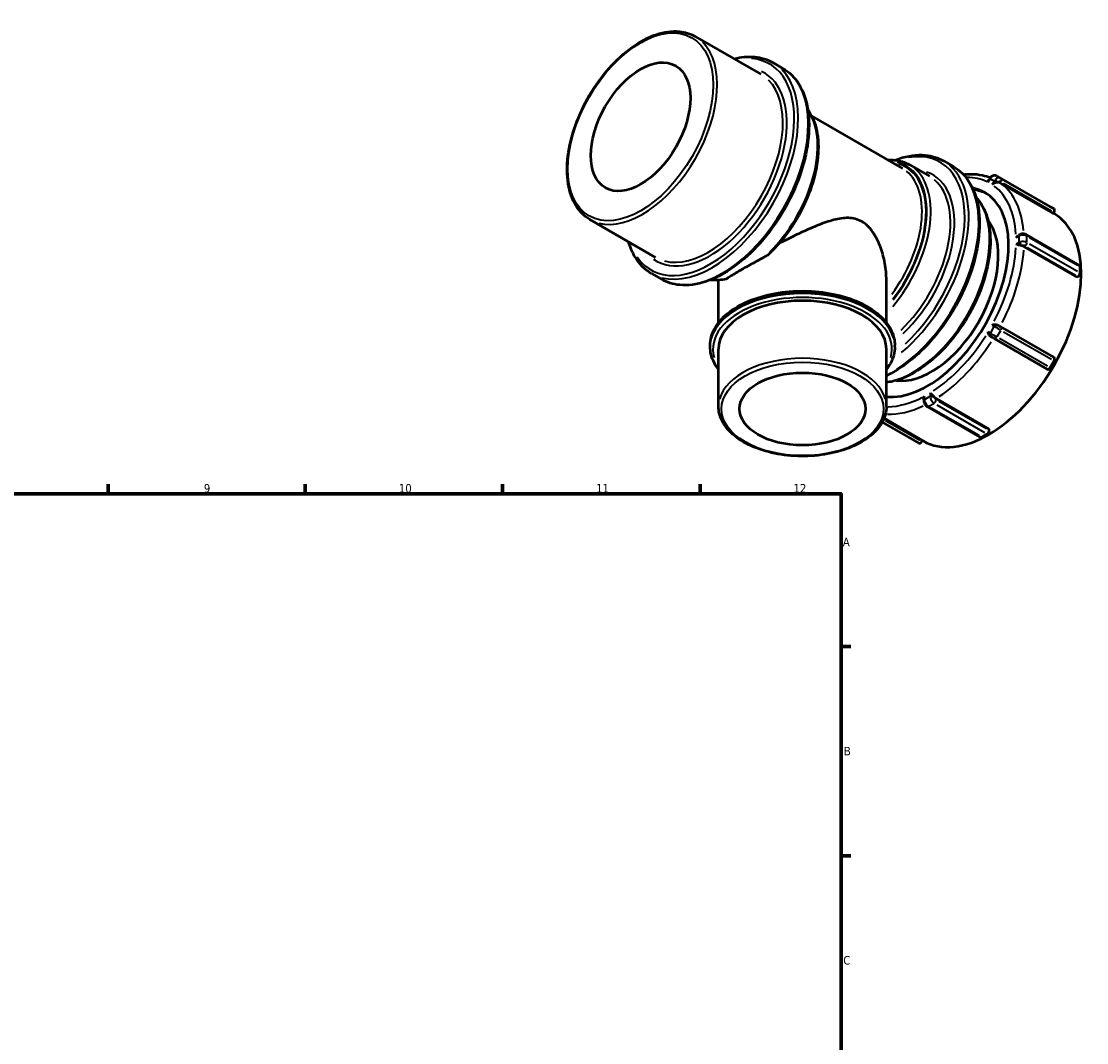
# Model space of a CAD drawing. Header units: millimetres. Extents: x -44 to 908, y 0 to 793.
# Tile 5 of 5: x 530 to 908, y 379 to 742. Entities that reach past the tile are written whole.
import ezdxf

# ---------------------------------------------------------------- set-up
doc = ezdxf.new("R2010")
doc.units = ezdxf.units.MM
for name, color, linetype, lineweight in [('Border (ANSI)', 7, 'Continuous', 70), ('Visible (ANSI)', 7, 'Continuous', 50), ('Visible Narrow (ANSI)', 7, 'Continuous', 35)]:
    doc.layers.add(name, color=color, linetype=linetype, lineweight=lineweight)
doc.styles.add('Note Text (ANSI)', font='tahoma.ttf')

# ---------------------------------------------------------------- blocks, each defined once
blk = doc.blocks.new('Borders Default Border')
at = {"layer": 'Border (ANSI)'}
for p, q in [((560.67, 574), (560.67, 577.45)), ((630.75, 574), (630.75, 577.45)), ((700.83, 574), (700.83, 577.45)), ((770.92, 574), (770.92, 577.45)), ((821, 519.75), (824.45, 519.75)), ((821, 445.5), (824.45, 445.5))]:
    blk.add_line(p, q, dxfattribs=at)
at = {"layer": 'Border (ANSI)', "flags": 128}
blk.add_lwpolyline([(20, 20), (20, 574), (821, 574), (821, 20), (20, 20)], dxfattribs=at)
at = {"layer": 'Border (ANSI)', "attachment_point": 7, "style": 'Note Text (ANSI)'}
for s, insert, char_height in [('9', (594.7, 574.34), 3.05), ('10', (663.96, 574.34), 3.048), ('11', (734.04, 574.4), 3.048), ('12', (804.13, 574.4), 3.048), ('A', (821.63, 555.35), 3.05), ('B', (821.99, 481.1), 3.05), ('C', (821.8, 406.8), 3.05)]:
    blk.add_mtext(s, dxfattribs=dict(at, insert=insert, char_height=char_height))

msp = doc.modelspace()

# ---------------------------------------------------------------- linework, layer by layer
at = {"layer": 'Visible (ANSI)'}
for p, q in [((769.225, 736.348), (792.559, 722.91)), ((796.818, 727.035), (800.354, 724.999)), ((810.602, 708.02), (842.78, 689.49)), ((845.392, 690.755), (852.375, 686.734)), ((857.382, 692.159), (860.917, 690.123)), ((873.804, 685.938), (873.481, 685.379)), ((876.376, 686.763), (895.256, 675.891)), ((896.406, 673.487), (877.526, 684.359)), ((896.657, 675.078), (895.257, 675.89)), ((896.406, 673.487), (896.657, 673.922)), ((896.439, 673.545), (896.641, 673.428)), ((731.798, 671.354), (755.132, 657.916)), ((884.398, 665.936), (884.084, 665.755)), ((886.81, 665.936), (905.69, 655.064)), ((904.836, 650.887), (885.956, 661.759)), ((905.898, 652.316), (905.898, 654.605)), ((753.702, 652.162), (757.237, 650.126)), ((904.836, 650.887), (905.191, 651.091)), ((777.067, 649.785), (777.503, 649.534)), ((777.503, 634.756), (777.503, 649.75)), ((837.117, 634.756), (837.117, 649.75)), ((877.526, 633.373), (896.406, 622.501)), ((874.314, 629.684), (874.313, 629.685)), ((875.378, 629.07), (894.258, 618.198)), ((774.522, 626.178), (774.522, 626.668)), ((777.503, 604.921), (777.503, 625.36)), ((837.117, 604.921), (837.117, 625.36)), ((840.097, 626.178), (840.097, 626.668)), ((895.257, 618.775), (896.657, 621.2)), ((896.657, 622.356), (896.406, 622.501)), ((850.38, 607.382), (850.38, 607.017)), ((854.774, 607.75), (873.654, 596.878)), ((851.588, 604.926), (870.468, 594.053)), ((835.648, 599.431), (848.658, 591.939)), ((836.295, 600.789), (849.908, 592.95)), ((870.967, 594.103), (872.947, 595.243)), ((873.654, 596.467), (873.654, 596.878)), ((849.657, 592.515), (849.908, 592.95)), ((849.879, 592.9), (850.171, 592.732))]:
    msp.add_line(p, q, dxfattribs=at)
for centre, major_axis, ratio in [((749.804, 704.258), (12.476, 21.665), 0.5780931), ((807.31, 604.104), (22.355, 0), 0.5758617)]:
    msp.add_ellipse(centre, major_axis=major_axis, ratio=ratio, dxfattribs=at)
for centre, major_axis, ratio, start_param, end_param in [((851.663, 645.601), (20.361, 35.357), 0.5780931, 3.3965968, 6.4790882), ((853.112, 644.767), (20.361, 35.357), 0.5780931, 0.0354676, 0.2430998), ((896.157, 674.212), (0.499, 0.867), 0.5780931, 4.7104553, 6.2812516), ((853.112, 644.767), (16.767, 29.117), 0.5780931, 3.367783, 6.056995), ((873.406, 633.08), (23.235, 40.348), 0.5780931, 3.1415927, 6.2831853), ((905.191, 654.198), (0.499, 0.867), 0.5780931, 5.4958534, 6.2831853), ((905.191, 651.908), (0.499, 0.867), 0.5780931, 3.9250571, 5.4958534), ((807.31, 625.36), (-29.807, 0), 0.5758617, 3.1415927, 6.2831853), ((896.157, 621.49), (0.499, 0.867), 0.5780931, 4.7104553, 6.2812516), ((894.757, 619.065), (-0.499, -0.867), 0.5780931, 0, 1.5688626), ((870.967, 594.92), (-0.499, -0.867), 0.5780931, 0, 0.7834645), ((872.947, 596.06), (0.499, 0.867), 0.5780931, 3.9250571, 5.4958534), ((849.157, 592.806), (-0.499, -0.867), 0.5780931, 0, 1.5688626)]:
    msp.add_ellipse(centre, major_axis=major_axis, ratio=ratio, start_param=start_param, end_param=end_param, dxfattribs=at)
for points, knots in [([(731.798, 671.354), (729.792, 672.509), (728.099, 674.196), (725.468, 678.477), (724.554, 681.097), (723.596, 687.039), (723.579, 690.38), (724.458, 697.404), (725.357, 701.087), (727.972, 708.412), (729.685, 712.053), (733.752, 718.937), (736.104, 722.179), (741.219, 727.942), (743.981, 730.463), (749.653, 734.526), (752.562, 736.067), (758.24, 737.982), (761.01, 738.361), (765.619, 737.917), (767.531, 737.323), (769.225, 736.348)], [3.9250571, 3.9250571, 3.9250571, 3.9250571, 4.229129, 4.229129, 4.5435154, 4.5435154, 4.8670884, 4.8670884, 5.1914873, 5.1914873, 5.5151325, 5.5151325, 5.8384815, 5.8384815, 6.1622031, 6.1622031, 6.4866687, 6.4866687, 6.8097381, 6.8097381, 7.0666498, 7.0666498, 7.0666498, 7.0666498]), ([(783.007, 728.411), (785.545, 729.056), (788.015, 729.28), (792.682, 728.835), (794.875, 728.154), (796.818, 727.035)], [6.55439078, 6.55439078, 6.55439078, 6.55439078, 6.80913744, 6.80913744, 7.06664976, 7.06664976, 7.06664976, 7.06664976]), ([(800.354, 724.999), (802.663, 723.669), (804.612, 721.722), (807.631, 716.777), (808.678, 713.753), (809.761, 706.9), (809.773, 703.051), (808.746, 694.963), (807.705, 690.723), (804.683, 682.288), (802.705, 678.094), (798.014, 670.167), (795.302, 666.435), (789.408, 659.801), (786.227, 656.901), (779.702, 652.229), (776.357, 650.459), (769.838, 648.258), (766.66, 647.823), (761.374, 648.327), (759.181, 649.007), (757.237, 650.126)], [0.7834645, 0.7834645, 0.7834645, 0.7834645, 1.0895205, 1.0895205, 1.40475, 1.40475, 1.7278953, 1.7278953, 2.0517046, 2.0517046, 2.3748585, 2.3748585, 2.6977584, 2.6977584, 3.0209831, 3.0209831, 3.3448561, 3.3448561, 3.6675448, 3.6675448, 3.9250571, 3.9250571, 3.9250571, 3.9250571]), ([(809.232, 710.246), (809.484, 709.904), (809.724, 709.549), (811.238, 707.09), (812.117, 704.577), (813.042, 698.875), (813.06, 695.667), (812.22, 688.923), (811.358, 685.388), (808.851, 678.354), (807.207, 674.858), (803.304, 668.249), (801.047, 665.136), (797.619, 661.273), (796.615, 660.229), (795.588, 659.249)], [1.0313859, 1.0313859, 1.0313859, 1.0313859, 1.0869168, 1.0869168, 1.4010313, 1.4010313, 1.7247362, 1.7247362, 2.0493218, 2.0493218, 2.3731229, 2.3731229, 2.6966142, 2.6966142, 2.8250154, 2.8250154, 2.8250154, 2.8250154]), ([(837.552, 692.5), (838.373, 692.545), (839.179, 692.529), (841.926, 692.264), (843.763, 691.693), (845.392, 690.755)], [6.70707741, 6.70707741, 6.70707741, 6.70707741, 6.8099267, 6.8099267, 7.06664976, 7.06664976, 7.06664976, 7.06664976]), ([(840.166, 692.433), (840.621, 692.611), (841.075, 692.776), (844.781, 694.027), (847.959, 694.463), (853.245, 693.959), (855.439, 693.278), (857.382, 692.159)], [6.44156964, 6.44156964, 6.44156964, 6.44156964, 6.48644873, 6.48644873, 6.80913744, 6.80913744, 7.06664976, 7.06664976, 7.06664976, 7.06664976]), ([(860.917, 690.123), (863.227, 688.793), (865.176, 686.846), (868.195, 681.901), (869.241, 678.877), (870.325, 672.023), (870.337, 668.175), (869.31, 660.086), (868.268, 655.846), (865.247, 647.411), (863.269, 643.217), (858.578, 635.291), (855.865, 631.559), (849.972, 624.925), (846.791, 622.025), (841.412, 618.173), (839.259, 616.894), (837.117, 615.883)], [0.7834645, 0.7834645, 0.7834645, 0.7834645, 1.0895205, 1.0895205, 1.40475, 1.40475, 1.7278953, 1.7278953, 2.0517046, 2.0517046, 2.3748585, 2.3748585, 2.6977584, 2.6977584, 3.0209831, 3.0209831, 3.231172, 3.231172, 3.231172, 3.231172]), ([(864.448, 687.325), (865.335, 687.43), (866.212, 687.483), (868.493, 687.489), (869.875, 687.352), (872.171, 686.869), (873.109, 686.591), (874.012, 686.238)], [0.37718861, 0.37718861, 0.37718861, 0.37718861, 0.46053812, 0.46053812, 0.59718081, 0.59718081, 0.69623253, 0.69623253, 0.69623253, 0.69623253]), ([(873.232, 684.579), (873.232, 684.581), (873.232, 684.583), (873.26, 684.796), (873.309, 684.995), (873.411, 685.245), (873.444, 685.314), (873.481, 685.379)], [-0.80107277, -0.80107277, -0.80107277, -0.80107277, -0.80030896, -0.80030896, -0.72775171, -0.72775171, -0.69875189, -0.69875189, -0.69875189, -0.69875189]), ([(874.07, 686.305), (874.05, 686.283), (874.03, 686.259), (873.991, 686.213), (873.973, 686.189), (873.936, 686.14), (873.918, 686.116), (873.884, 686.066), (873.867, 686.041), (873.835, 685.99), (873.819, 685.964), (873.804, 685.938)], [2.89159847, 2.89159847, 2.89159847, 2.89159847, 2.94159731, 2.94159731, 2.99159614, 2.99159614, 3.04159498, 3.04159498, 3.09159382, 3.09159382, 3.14159265, 3.14159265, 3.14159265, 3.14159265]), ([(876.376, 686.763), (876.22, 686.853), (876.05, 686.917), (875.702, 686.988), (875.526, 686.996), (875.183, 686.962), (875.018, 686.921), (874.708, 686.8), (874.563, 686.721), (874.297, 686.533), (874.177, 686.425), (874.07, 686.305)], [1.5707963, 1.5707963, 1.5707963, 1.5707963, 1.8349568, 1.8349568, 2.0991172, 2.0991172, 2.3632776, 2.3632776, 2.627438, 2.627438, 2.8915985, 2.8915985, 2.8915985, 2.8915985]), ([(876.315, 684.482), (876.155, 684.452), (875.992, 684.412), (875.613, 684.297), (875.401, 684.213), (874.998, 684.015), (874.806, 683.898), (874.635, 683.769), (874.634, 683.767), (874.632, 683.766)], [-0.19195335, -0.19195335, -0.19195335, -0.19195335, -0.14155639, -0.14155639, -0.07250287, -0.07250287, 0, 0, 0.00076324, 0.00076324, 0.00076324, 0.00076324]), ([(876.716, 684.536), (876.603, 684.529), (876.501, 684.514), (876.383, 684.494), (876.349, 684.488), (876.315, 684.482)], [0.152217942, 0.152217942, 0.152217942, 0.152217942, 0.168164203, 0.168164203, 0.174710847, 0.174710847, 0.174710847, 0.174710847]), ([(877.526, 684.359), (877.352, 684.46), (877.117, 684.528), (876.848, 684.542), (876.783, 684.541), (876.716, 684.536)], [0, 0, 0, 0, 0.074015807, 0.074015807, 0.095743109, 0.095743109, 0.095743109, 0.095743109]), ([(868.912, 679.303), (869.642, 678.532), (870.3, 677.668), (872.249, 674.493), (873.184, 671.809), (874.162, 665.724), (874.178, 662.302), (873.276, 655.11), (872.354, 651.339), (869.675, 643.839), (867.92, 640.11), (863.754, 633.062), (861.345, 629.743), (856.108, 623.842), (853.279, 621.261), (847.473, 617.102), (844.495, 615.525), (840.07, 614.032), (838.574, 613.682), (837.117, 613.5)], [0.9543707, 0.9543707, 0.9543707, 0.9543707, 1.0878863, 1.0878863, 1.4024245, 1.4024245, 1.7259226, 1.7259226, 2.0502166, 2.0502166, 2.3737743, 2.3737743, 2.6970434, 2.6970434, 3.0206766, 3.0206766, 3.3450368, 3.3450368, 3.5136604, 3.5136604, 3.5136604, 3.5136604]), ([(837.117, 649.75), (837.117, 651.688), (836.94, 653.717), (836.221, 657.763), (835.679, 659.78), (834.239, 663.584), (833.344, 665.369), (831.175, 668.443), (829.901, 669.729), (828.386, 670.601), (826.872, 671.474), (825.277, 671.84), (821.958, 671.926), (820.231, 671.651), (816.655, 670.736), (814.808, 670.094), (811.066, 668.617), (809.171, 667.781), (805.568, 666.103), (803.731, 665.206), (800.895, 663.774), (799.915, 663.27), (798.937, 662.762)], [-2.5703026, -2.5703026, -2.5703026, -2.5703026, -1.9277269, -1.9277269, -1.2851513, -1.2851513, -0.6425756, -0.6425756, 0, 0, 0, 0.6425756, 0.6425756, 1.2851513, 1.2851513, 1.9277269, 1.9277269, 2.5703026, 2.5703026, 3.1716887, 3.1716887, 3.4860043, 3.4860043, 3.4860043, 3.4860043]), ([(884.771, 666.104), (884.745, 666.095), (884.72, 666.086), (884.67, 666.067), (884.645, 666.057), (884.595, 666.036), (884.57, 666.025), (884.52, 666.001), (884.496, 665.989), (884.447, 665.964), (884.422, 665.95), (884.398, 665.936)], [2.89159847, 2.89159847, 2.89159847, 2.89159847, 2.94159731, 2.94159731, 2.99159614, 2.99159614, 3.04159498, 3.04159498, 3.09159382, 3.09159382, 3.14159265, 3.14159265, 3.14159265, 3.14159265]), ([(886.81, 665.936), (886.682, 666.01), (886.55, 666.067), (886.282, 666.156), (886.145, 666.187), (885.87, 666.229), (885.732, 666.239), (885.454, 666.238), (885.315, 666.227), (885.04, 666.183), (884.904, 666.15), (884.771, 666.104)], [1.5707963, 1.5707963, 1.5707963, 1.5707963, 1.8349568, 1.8349568, 2.0991172, 2.0991172, 2.3632776, 2.3632776, 2.627438, 2.627438, 2.8915985, 2.8915985, 2.8915985, 2.8915985]), ([(753.702, 652.162), (751.392, 653.493), (749.443, 655.44), (746.954, 659.517), (746.159, 661.378), (745.58, 663.417)], [3.92505711, 3.92505711, 3.92505711, 3.92505711, 4.23111319, 4.23111319, 4.43731609, 4.43731609, 4.43731609, 4.43731609]), ([(883.156, 664.882), (883.157, 664.884), (883.159, 664.886), (883.299, 665.083), (883.46, 665.267), (883.776, 665.553), (883.925, 665.664), (884.083, 665.755)], [-0.80107277, -0.80107277, -0.80107277, -0.80107277, -0.80030896, -0.80030896, -0.72775171, -0.72775171, -0.67234001, -0.67234001, -0.67234001, -0.67234001]), ([(884.668, 662.138), (884.508, 662.179), (884.351, 662.225), (883.999, 662.333), (883.81, 662.395), (883.46, 662.506), (883.299, 662.555), (883.159, 662.592), (883.157, 662.592), (883.156, 662.592)], [-0.19195335, -0.19195335, -0.19195335, -0.19195335, -0.14155639, -0.14155639, -0.07250287, -0.07250287, 0, 0, 0.00076324, 0.00076324, 0.00076324, 0.00076324]), ([(795.588, 659.249), (795.36, 659.031), (795.065, 658.798), (794.315, 658.29), (793.894, 658.046), (793.479, 657.828)], [0.63790034, 0.63790034, 0.63790034, 0.63790034, 0.76268811, 0.76268811, 0.90177856, 0.90177856, 0.90177856, 0.90177856]), ([(885.094, 662.051), (884.968, 662.072), (884.859, 662.094), (884.738, 662.121), (884.703, 662.13), (884.668, 662.138)], [0.152217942, 0.152217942, 0.152217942, 0.152217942, 0.168164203, 0.168164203, 0.174710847, 0.174710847, 0.174710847, 0.174710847]), ([(885.956, 661.759), (885.782, 661.859), (885.536, 661.954), (885.241, 662.024), (885.169, 662.039), (885.094, 662.051)], [0, 0, 0, 0, 0.074015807, 0.074015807, 0.095743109, 0.095743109, 0.095743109, 0.095743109]), ([(793.479, 657.828), (792.593, 657.362), (791.726, 656.899), (789.205, 655.533), (787.635, 654.656), (784.83, 653.041), (783.545, 652.273), (781.881, 651.229), (781.37, 650.898), (780.905, 650.587)], [3.9647583, 3.9647583, 3.9647583, 3.9647583, 4.2611408, 4.2611408, 4.8561123, 4.8561123, 5.4510839, 5.4510839, 5.7474664, 5.7474664, 5.7474664, 5.7474664]), ([(780.163, 650.218), (779.357, 650.04), (778.561, 649.912), (776.992, 649.764), (776.221, 649.743), (775.124, 649.79), (774.787, 649.816), (774.453, 649.853)], [3.43873774, 3.43873774, 3.43873774, 3.43873774, 3.53600161, 3.53600161, 3.63326549, 3.63326549, 3.67713565, 3.67713565, 3.67713565, 3.67713565]), ([(780.905, 650.587), (780.781, 650.504), (780.661, 650.43), (780.398, 650.292), (780.271, 650.242), (780.163, 650.218)], [0, 0, 0, 0, 0.08260617, 0.08260617, 0.18959183, 0.18959183, 0.18959183, 0.18959183]), ([(774.522, 626.668), (774.522, 628.684), (775.058, 630.695), (777.139, 634.545), (778.717, 636.377), (782.786, 639.693), (785.308, 641.165), (791.009, 643.567), (794.191, 644.494), (800.88, 645.713), (804.386, 646.006), (811.376, 645.935), (814.859, 645.571), (821.461, 644.219), (824.579, 643.231), (830.143, 640.715), (832.587, 639.185), (836.528, 635.719), (838.032, 633.783), (839.712, 630.09), (840.097, 628.38), (840.097, 626.668)], [2.3561945, 2.3561945, 2.3561945, 2.3561945, 2.6579451, 2.6579451, 2.9713661, 2.9713661, 3.2954549, 3.2954549, 3.6205259, 3.6205259, 3.9447155, 3.9447155, 4.2685566, 4.2685566, 4.5928275, 4.5928275, 4.9179704, 4.9179704, 5.2415199, 5.2415199, 5.4977871, 5.4977871, 5.4977871, 5.4977871]), ([(874.632, 633.891), (874.634, 633.891), (874.635, 633.892), (874.806, 633.958), (874.998, 634.012), (875.401, 634.08), (875.613, 634.097), (875.992, 634.077), (876.155, 634.055), (876.315, 634.01)], [-0.80107277, -0.80107277, -0.80107277, -0.80107277, -0.80030896, -0.80030896, -0.72775171, -0.72775171, -0.6586464, -0.6586464, -0.60821164, -0.60821164, -0.60821164, -0.60821164]), ([(876.315, 634.01), (876.425, 633.98), (876.532, 633.937), (876.662, 633.871), (876.689, 633.856), (876.716, 633.841)], [0.994438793, 0.994438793, 0.994438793, 0.994438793, 1.064124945, 1.064124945, 1.082696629, 1.082696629, 1.082696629, 1.082696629]), ([(876.716, 633.841), (876.783, 633.802), (876.848, 633.764), (877.117, 633.609), (877.352, 633.474), (877.526, 633.373)], [-0.095743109, -0.095743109, -0.095743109, -0.095743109, -0.074015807, -0.074015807, 0, 0, 0, 0]), ([(873.968, 629.946), (873.85, 630.062), (873.749, 630.193), (873.543, 630.511), (873.451, 630.703), (873.309, 631.087), (873.26, 631.28), (873.232, 631.462), (873.232, 631.464), (873.232, 631.466)], [-0.19195335, -0.19195335, -0.19195335, -0.19195335, -0.14155639, -0.14155639, -0.07250287, -0.07250287, 0, 0, 0.00076324, 0.00076324, 0.00076324, 0.00076324]), ([(874.313, 629.685), (874.201, 629.75), (874.114, 629.816), (874.02, 629.897), (873.994, 629.921), (873.968, 629.946)], [0.152333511, 0.152333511, 0.152333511, 0.152333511, 0.168164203, 0.168164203, 0.174710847, 0.174710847, 0.174710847, 0.174710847]), ([(875.378, 629.07), (875.301, 629.115), (875.214, 629.165), (875.035, 629.268), (874.941, 629.322), (874.757, 629.429), (874.664, 629.482), (874.491, 629.582), (874.408, 629.63), (874.329, 629.676), (874.322, 629.68), (874.314, 629.684)], [0, 0, 0, 0, 0.03261805, 0.03261805, 0.06460317, 0.06460317, 0.09657089, 0.09657089, 0.12854163, 0.12854163, 0.1317506, 0.1317506, 0.1317506, 0.1317506]), ([(777.503, 618.09), (776.748, 619.062), (776.126, 620.077), (774.907, 622.756), (774.522, 624.466), (774.522, 626.178)], [8.21878227, 8.21878227, 8.21878227, 8.21878227, 8.3831126, 8.3831126, 8.6393798, 8.6393798, 8.6393798, 8.6393798]), ([(840.097, 626.178), (840.097, 624.162), (839.561, 622.15), (838.139, 619.518), (837.662, 618.793), (837.117, 618.09)], [5.49778714, 5.49778714, 5.49778714, 5.49778714, 5.79953773, 5.79953773, 5.91838467, 5.91838467, 5.91838467, 5.91838467]), ([(852.653, 609.76), (852.654, 609.758), (852.655, 609.757), (852.757, 609.654), (852.879, 609.538), (853.15, 609.29), (853.298, 609.157), (853.567, 608.906), (853.685, 608.793), (853.801, 608.674)], [-0.80107277, -0.80107277, -0.80107277, -0.80107277, -0.80030896, -0.80030896, -0.72775171, -0.72775171, -0.6586464, -0.6586464, -0.60821164, -0.60821164, -0.60821164, -0.60821164]), ([(850.38, 607.382), (850.38, 607.564), (850.402, 607.748), (850.491, 608.163), (850.57, 608.394), (850.671, 608.615), (850.672, 608.617), (850.673, 608.619)], [-0.12758082, -0.12758082, -0.12758082, -0.12758082, -0.07250287, -0.07250287, 0, 0, 0.00076324, 0.00076324, 0.00076324, 0.00076324]), ([(850.38, 607.017), (850.38, 606.989), (850.381, 606.961), (850.383, 606.906), (850.385, 606.878), (850.389, 606.824), (850.392, 606.796), (850.399, 606.743), (850.402, 606.716), (850.411, 606.663), (850.415, 606.636), (850.421, 606.61)], [3.14159265, 3.14159265, 3.14159265, 3.14159265, 3.19159149, 3.19159149, 3.24159033, 3.24159033, 3.29158916, 3.29158916, 3.341588, 3.341588, 3.39158684, 3.39158684, 3.39158684, 3.39158684]), ([(850.421, 606.61), (850.448, 606.471), (850.487, 606.336), (850.587, 606.076), (850.647, 605.95), (850.785, 605.709), (850.863, 605.593), (851.037, 605.376), (851.133, 605.273), (851.344, 605.085), (851.46, 605), (851.588, 604.926)], [3.3915868, 3.3915868, 3.3915868, 3.3915868, 3.6557473, 3.6557473, 3.9199077, 3.9199077, 4.1840681, 4.1840681, 4.4482286, 4.4482286, 4.712389, 4.712389, 4.712389, 4.712389]), ([(853.801, 608.674), (853.88, 608.592), (853.957, 608.506), (854.051, 608.396), (854.07, 608.372), (854.089, 608.349)], [0.994438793, 0.994438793, 0.994438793, 0.994438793, 1.064124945, 1.064124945, 1.082696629, 1.082696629, 1.082696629, 1.082696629]), ([(854.089, 608.349), (854.137, 608.291), (854.186, 608.236), (854.394, 608.016), (854.6, 607.85), (854.774, 607.75)], [-0.095743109, -0.095743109, -0.095743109, -0.095743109, -0.074015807, -0.074015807, 0, 0, 0, 0]), ([(837.117, 604.921), (837.117, 603.088), (836.632, 601.26), (834.75, 597.758), (833.321, 596.091), (829.631, 593.069), (827.341, 591.726), (822.161, 589.534), (819.269, 588.688), (813.189, 587.574), (810.002, 587.305), (803.648, 587.365), (800.481, 587.694), (794.476, 588.92), (791.639, 589.818), (786.574, 592.108), (784.348, 593.5), (780.756, 596.66), (779.384, 598.428), (777.854, 601.799), (777.503, 603.359), (777.503, 604.921)], [5.4977871, 5.4977871, 5.4977871, 5.4977871, 5.7978592, 5.7978592, 6.1104982, 6.1104982, 6.434937, 6.434937, 6.7605267, 6.7605267, 7.0851486, 7.0851486, 7.409383, 7.409383, 7.7340884, 7.7340884, 8.05975, 8.05975, 8.3836232, 8.3836232, 8.6393798, 8.6393798, 8.6393798, 8.6393798])]:
    msp.add_open_spline(points, degree=3, knots=knots, dxfattribs=at)
msp.add_open_spline([(777.508, 649.815), (777.504, 649.792), (777.503, 649.771), (777.503, 649.75)], degree=3, dxfattribs=at)
at = {"layer": 'Visible Narrow (ANSI)'}
for p, q in [((873.268, 684.642), (873.926, 685.781)), ((874.033, 685.804), (875.293, 685.073)), ((875.326, 684.969), (874.668, 683.829)), ((877.707, 685.991), (876.447, 686.722)), ((877.321, 686.219), (894.313, 676.434)), ((895.713, 675.621), (878.721, 685.406)), ((878.721, 684.25), (895.713, 674.465)), ((883.208, 664.911), (884.138, 665.447)), ((884.138, 663.158), (883.208, 662.622)), ((884.19, 665.362), (884.19, 663.302)), ((887.018, 663.302), (887.018, 665.362)), ((887.962, 664.933), (904.954, 655.148)), ((904.954, 652.859), (887.962, 662.644)), ((887.255, 661.419), (904.247, 651.635)), ((875.293, 633.345), (874.033, 631.163)), ((874.668, 633.869), (875.326, 633.488)), ((876.447, 629.768), (877.707, 631.95)), ((895.713, 622.899), (878.721, 632.684)), ((873.926, 631.063), (873.268, 631.444)), ((894.313, 619.318), (877.321, 629.103)), ((878.721, 631.528), (895.713, 621.743)), ((852.653, 609.7), (852.653, 608.624)), ((850.673, 607.484), (850.673, 608.56)), ((852.554, 608.507), (850.772, 607.481)), ((852.186, 605.032), (853.968, 606.058)), ((855.011, 605.571), (872.003, 595.786)), ((872.71, 597.011), (855.718, 606.796)), ((870.023, 594.646), (853.031, 604.431)), ((848.979, 592.906), (836.774, 599.934))]:
    msp.add_line(p, q, dxfattribs=at)
for centre, major_axis, ratio in [((749.804, 704.258), (18.215, 31.63), 0.5780931), ((807.31, 604.104), (28.807, 0), 0.5758617)]:
    msp.add_ellipse(centre, major_axis=major_axis, ratio=ratio, dxfattribs=at)
for centre, major_axis, ratio, start_param, end_param in [((750.511, 703.851), (-18.714, -32.497), 0.5780931, 0.1570796, 2.984513), ((774.553, 690.006), (21.059, 36.57), 0.5780931, 2.8698613, 6.5549167), ((774.553, 690.006), (-19.213, -33.363), 0.5780931, 6.2346893, 9.473274), ((775.26, 689.599), (-21.558, -37.436), 0.5780931, 0.1570796, 2.984513), ((773.846, 690.413), (18.714, 32.497), 0.5780931, 3.2986723, 6.1261057), ((778.795, 687.563), (21.558, 37.436), 0.5780931, 3.2986723, 6.1261057), ((787.192, 682.727), (17.965, 31.197), 0.5780931, 4.2668085, 5.9262133), ((835.117, 655.13), (21.059, 36.57), 0.5780931, 4.2236186, 6.7305497), ((827.427, 659.558), (17.965, 31.197), 0.5780931, 4.4139395, 6.1848039), ((826.72, 659.965), (17.267, 29.984), 0.5780931, 4.471981, 6.4161806), ((826.72, 659.965), (17.466, 30.33), 0.5780931, 4.4690299, 6.456561), ((835.824, 654.723), (21.558, 37.436), 0.5780931, 4.146456, 6.1707259), ((826.013, 660.372), (16.767, 29.117), 0.5780931, 4.504956, 6.1895943), ((839.359, 652.687), (21.558, 37.436), 0.5780931, 3.9731563, 6.1616048), ((834.409, 655.537), (17.965, 31.197), 0.5780931, 4.240944, 6.1756989), ((835.117, 655.13), (18.464, 32.064), 0.5780931, 4.2327221, 6.396024), ((851.663, 645.601), (22.237, 38.615), 0.5780931, 0.0447334, 0.3191179), ((874.67, 685.438), (-0.866, 0.5), 0.0015778, 0.0308196, 0.5855712), ((875.377, 685.03), (1.004, 1.73), 0.8159693, 1.3360312, 1.561026), ((874.816, 685.639), (-0.746, 0.666), 0.1414905, 5.7113809, 6.2530903), ((875.377, 685.03), (1.004, 1.73), 0.8159693, 0.0687695, 1.2574914), ((876.777, 684.218), (-1.004, -1.73), 0.8159693, 4.4776239, 4.7026187), ((876.07, 684.625), (0.866, -0.5), 0.0015778, 3.820073, 4.9376873), ((876.216, 684.827), (0.746, -0.666), 0.1414905, 1.0474368, 2.4611535), ((876.777, 684.218), (1.004, 1.73), 0.8159693, 0.0687695, 1.2574914), ((877.277, 683.928), (0.502, 0.865), 0.8159693, 0.0687695, 1.2574914), ((877.277, 685.084), (0.499, 0.867), 0.5780931, 4.7889951, 6.2027118), ((851.663, 645.601), (22.237, 38.615), 0.5780931, 5.5634045, 6.2137006), ((853.077, 644.787), (23.235, 40.348), 0.5780931, 5.5953449, 6.1962962), ((846.607, 648.513), (19.163, 33.277), 0.5780931, 3.6946731, 5.9748017), ((884.897, 665.07), (-0.499, 0.867), 0.5780931, 0.0393666, 0.7479653), ((885.094, 665.158), (-0.323, 0.946), 0.4171032, 0.0442293, 0.8403572), ((886.311, 665.07), (0.499, 0.867), 0.5780931, 5.53522, 6.2438187), ((884.897, 662.781), (0.499, -0.867), 0.5780931, 3.9910142, 5.1086286), ((885.604, 664.663), (2, 0), 0.5758617, 2.1187, 2.3436948), ((885.604, 662.373), (-2, 0), 0.5758617, 5.2602927, 5.4852874), ((885.094, 662.869), (0.323, -0.946), 0.4171032, 4.104719, 5.5184357), ((885.604, 664.663), (2, 0), 0.5758617, 0.8514383, 2.0401602), ((885.604, 662.373), (-2, 0), 0.5758617, 3.9930309, 5.1817529), ((885.604, 661.556), (1, 0), 0.5758617, 0.8514383, 2.0401602), ((886.311, 662.781), (0.499, 0.867), 0.5780931, 4.0035969, 5.4173136), ((851.663, 645.601), (-22.237, -38.615), 0.5780931, 1.6364137, 2.2867097), ((853.077, 644.787), (23.235, 40.348), 0.5780931, 4.7961375, 5.4101712), ((787.192, 682.727), (-17.965, -31.197), 0.5780931, 0.2782388, 0.5204462), ((807.31, 625.36), (-31.788, 0), 0.5758617, 2.9792843, 6.4454937), ((807.31, 626.668), (-32.788, 0), 0.5758617, 3.2986723, 6.1261057), ((807.31, 626.178), (32.788, 0), 0.5758617, 0.1570796, 2.984513), ((876.777, 632.652), (1.732, -1), 0.0015778, 3.770483, 3.9954778), ((876.07, 633.059), (0.502, 0.865), 0.8159693, 0.3938217, 1.511436), ((876.216, 632.975), (0.501, 0.865), 0.6475847, 0.0806105, 1.4943272), ((876.777, 632.652), (1.732, -1), 0.0015778, 4.0740176, 5.2627395), ((877.277, 633.518), (-0.866, 0.5), 0.0015778, 0.932425, 2.1211469), ((877.277, 632.362), (0.499, 0.867), 0.5780931, 4.7889951, 6.2027118), ((851.663, 645.601), (-22.237, -38.615), 0.5780931, 0.8510155, 1.5013116), ((874.67, 630.634), (-0.502, -0.865), 0.8159693, 4.7772081, 5.8948224), ((875.377, 630.227), (-1.732, 1), 0.0015778, 0.6288904, 0.8538852), ((874.816, 630.55), (-0.501, -0.865), 0.6475847, 4.7928959, 6.204749), ((875.377, 630.227), (-1.732, 1), 0.0015778, 0.932425, 2.1211469), ((875.877, 629.937), (-0.499, -0.867), 0.5780931, 0.0784431, 1.4904195), ((853.077, 644.787), (23.235, 40.348), 0.5780931, 4.0107384, 4.6247552), ((807.31, 604.921), (29.807, 0), 0.5758617, 0.1570796, 2.984513), ((851.663, 645.601), (-22.237, -38.615), 0.5780931, 0.3260215, 0.7296189), ((851.38, 607.017), (-1, 0), 0.5758617, 5.5370571, 6.2439154), ((851.402, 606.802), (-0.981, -0.192), 0.4149411, 5.4449958, 6.2390701), ((852.087, 606.61), (-0.998, 1.733), 0.5780931, 0.7998316, 1.0248263), ((852.087, 606.61), (-0.998, 1.733), 0.5780931, 1.1033662, 2.2920881), ((854.067, 607.75), (0.998, -1.733), 0.5780931, 3.9414242, 4.166419), ((853.36, 608.157), (-1, 0), 0.5758617, 4.3180831, 5.4356975), ((854.067, 607.75), (0.998, -1.733), 0.5780931, 4.2449588, 5.4336807), ((853.382, 607.942), (-0.981, -0.192), 0.4149411, 3.9086241, 5.3223408), ((854.774, 608.157), (-0.499, 0.867), 0.5780931, 1.1033662, 2.2920881), ((854.067, 606.932), (0.499, 0.867), 0.5780931, 4.0035969, 5.4173136), ((853.077, 644.787), (-23.235, -40.348), 0.5780931, 0.2887216, 0.6946851), ((852.087, 605.792), (-0.499, -0.867), 0.5780931, 0.0391732, 0.7442912)]:
    msp.add_ellipse(centre, major_axis=major_axis, ratio=ratio, start_param=start_param, end_param=end_param, dxfattribs=at)

# ---------------------------------------------------------------- block references
msp.add_blockref('Borders Default Border', (0, 0))

doc.saveas('drawing.dxf')
